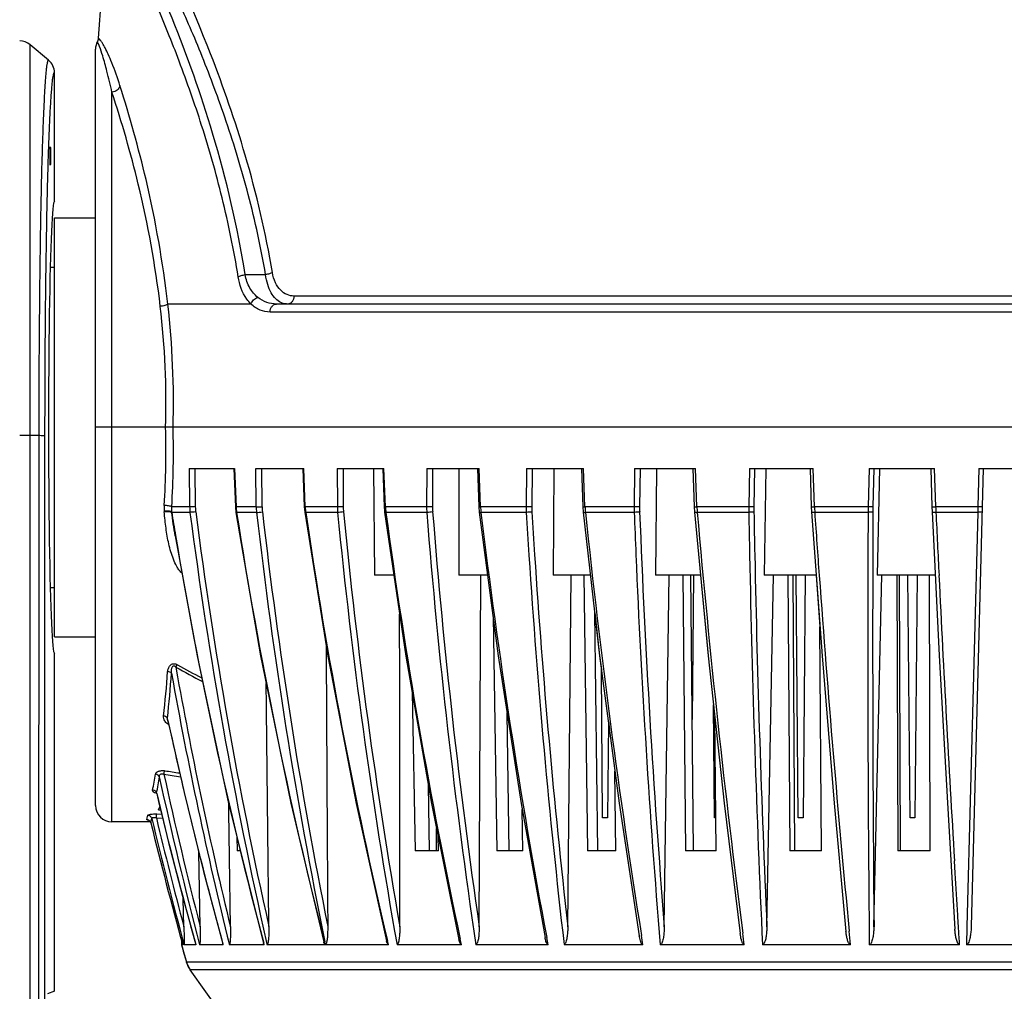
# Model space of a CAD drawing. Header units: millimetres. Extents: x 537 to 2248, y 801 to 1949.
# Tile 38 of 80: x 722 to 842, y 1500 to 1619. Entities that reach past the tile are written whole.
import ezdxf

# ---------------------------------------------------------------- set-up
doc = ezdxf.new("R2010")
doc.units = ezdxf.units.MM
doc.header["$LTSCALE"] = 16.335
doc.header["$PDMODE"] = 3
doc.header["$PDSIZE"] = 0.3125
doc.layers.get('0').update_dxf_attribs({"linetype": 'CONTINUOUS'})
doc.layers.get('Defpoints').update_dxf_attribs({"linetype": 'CONTINUOUS'})
doc.layers.add('02___PRT_ALL_AXES', color=7, linetype='CONTINUOUS')
doc.styles.get("Standard").update_dxf_attribs({"font": 'SimSun Regular.ttf', "width": 0.8})
doc.dimstyles.new('DIMSTYLE_1', dxfattribs={"dimtxt": 15, "dimasz": 10, "dimexe": 0.18, "dimexo": 0.0625, "dimgap": 0.09, "dimtad": 1, "dimdec": 1, "dimdsep": 46, "dimtxsty": 'Standard', "dimblk": 'CLOSED', "dimcen": 0.09, "dimadec": 0, "dimazin": 0, "dimtp": 0.01, "dimtm": 0.01, "dimtfac": 1, "dimtdec": 1, "dimtofl": 0, "dimtmove": 0, "dimatfit": 3, "dimldrblk": 'CLOSED', "dimfxl": 1, "dimtolj": 1, "dimarcsym": 0})

# ---------------------------------------------------------------- blocks, each defined once
blk = doc.blocks.new('_CLOSED')
at = {"color": 0, "linetype": 'ByBlock'}
for p, q in [((0, 0), (-1, 0.214)), ((-1, 0.214), (-1, -0.214)), ((-1, -0.214), (0, 0)), ((-1, 0), (0, 0))]:
    blk.add_line(p, q, dxfattribs=at)
blk = doc.blocks.new('*D32')
at = {"color": 0, "lineweight": -2, "transparency": 16777216}
for p, q in [((755.09, 1767.09), (568.93, 1767.09)), ((569.11, 1246.89), (569.11, 1757.09)), ((745.04, 1236.89), (568.93, 1236.89))]:
    blk.add_line(p, q, dxfattribs=at)
at = {"layer": 'Defpoints', "color": 0, "transparency": 16777216}
for p in [(569.11, 1767.09), (755.15, 1767.09), (745.1, 1236.89)]:
    blk.add_point(p, dxfattribs=at)
at = {"color": 0, "lineweight": -2, "transparency": 16777216, "xscale": 10, "yscale": 10, "zscale": 10}
for p, rotation in [((569.11, 1767.09), 90), ((569.11, 1236.89), 270)]:
    blk.add_blockref('_CLOSED', p, dxfattribs=dict(at, rotation=rotation))
at = {"color": 0, "transparency": 16777216, "insert": (559.77, 1501.99), "char_height": 15, "attachment_point": 5, "rotation": 90}
blk.add_mtext('\\A1;530.2mm [20.87in]', dxfattribs=at)
blk = doc.blocks.new('*D33')
at = {"color": 0, "lineweight": -2, "transparency": 16777216}
for p, q in [((710.6, 1616.09), (603.37, 1616.09)), ((603.55, 1606.09), (603.55, 1246.89)), ((745.04, 1236.89), (603.37, 1236.89))]:
    blk.add_line(p, q, dxfattribs=at)
at = {"layer": 'Defpoints', "color": 0, "transparency": 16777216}
for p in [(710.66, 1616.09), (603.55, 1236.89), (745.1, 1236.89)]:
    blk.add_point(p, dxfattribs=at)
at = {"color": 0, "lineweight": -2, "transparency": 16777216, "xscale": 10, "yscale": 10, "zscale": 10}
for p, rotation in [((603.55, 1616.09), 90), ((603.55, 1236.89), 270)]:
    blk.add_blockref('_CLOSED', p, dxfattribs=dict(at, rotation=rotation))
at = {"color": 0, "transparency": 16777216, "insert": (594.21, 1426.49), "char_height": 15, "attachment_point": 5, "rotation": 90}
blk.add_mtext('\\A1;379.2mm [14.93in]', dxfattribs=at)
blk = doc.blocks.new('*D35')
at = {"color": 0, "lineweight": -2, "transparency": 16777216}
for p, q in [((675.8, 1530.15), (675.8, 1812.87)), ((685.8, 1812.69), (1003.52, 1812.69)), ((1013.52, 1530.15), (1013.52, 1812.87))]:
    blk.add_line(p, q, dxfattribs=at)
at = {"layer": 'Defpoints', "color": 0, "transparency": 16777216}
for p in [(1013.52, 1812.69), (675.8, 1530.09), (1013.52, 1530.09)]:
    blk.add_point(p, dxfattribs=at)
at = {"color": 0, "lineweight": -2, "transparency": 16777216, "xscale": 10, "yscale": 10, "zscale": 10, "rotation": 180}
blk.add_blockref('_CLOSED', (675.8, 1812.69), dxfattribs=at)
at = {"color": 0, "lineweight": -2, "transparency": 16777216, "xscale": 10, "yscale": 10, "zscale": 10}
blk.add_blockref('_CLOSED', (1013.52, 1812.69), dxfattribs=at)
at = {"color": 0, "transparency": 16777216, "insert": (844.66, 1822.03), "char_height": 15, "attachment_point": 5}
blk.add_mtext('\\A1;337.7mm [13.30in]', dxfattribs=at)

msp = doc.modelspace()

# ---------------------------------------------------------------- linework, layer by layer
at = {"color": 7, "linetype": 'Continuous'}
for p, q in [((733.11, 1633.14), (732, 1616.42)), ((732.01, 1616.41), (732, 1616.42)), ((723.72, 1454.1), (723.72, 1615.62)), ((725.95, 1613.75), (723.72, 1615.62)), ((731.66, 1523.09), (731.66, 1615.09)), ((731.94, 1615.92), (731.89, 1616.01)), ((726.66, 1596.59), (726.66, 1612.22)), ((733.66, 1521.09), (733.66, 1609.85)), ((725.75, 1596.85), (725.75, 1596.6)), ((749.86, 1587.66), (752.35, 1587.66)), ((933.52, 1585.06), (755.8, 1585.06)), ((750.57, 1584.09), (740.45, 1584.09)), ((935.63, 1584.09), (753.69, 1584.09)), ((936.43, 1583.11), (752.89, 1583.11)), ((957.66, 1569.09), (731.66, 1569.09)), ((724.75, 1568.08), (723.72, 1568.08)), ((724.75, 1568.08), (724.73, 1461.1)), ((725.47, 1568.06), (725.44, 1461.09)), ((743.06, 1564.09), (748.58, 1564.09)), ((743.06, 1564.09), (743.11, 1559.43)), ((743.75, 1564.09), (743.8, 1559.43)), ((748.5, 1564.09), (748.68, 1559.42)), ((748.58, 1564.09), (748.76, 1559.43)), ((751.18, 1564.09), (756.99, 1564.09)), ((751.21, 1559.43), (751.18, 1564.09)), ((751.92, 1559.43), (751.9, 1564.09)), ((756.88, 1564.09), (757.05, 1559.42)), ((757.17, 1559.43), (756.99, 1564.09)), ((761.07, 1564.09), (766.75, 1564.09)), ((761.07, 1564.09), (761.08, 1559.43)), ((761.79, 1564.09), (761.8, 1559.43)), ((765.5, 1564.09), (765.59, 1551.09)), ((766.6, 1564.09), (766.77, 1559.42)), ((766.93, 1559.43), (766.75, 1564.09)), ((771.96, 1564.09), (771.94, 1559.43)), ((771.96, 1564.09), (778.33, 1564.09)), ((772.67, 1564.09), (772.65, 1559.43)), ((775.87, 1564.09), (775.88, 1551.09)), ((778.12, 1564.09), (778.3, 1559.42)), ((778.51, 1559.43), (778.33, 1564.09)), ((784.08, 1564.09), (784.04, 1559.43)), ((784.08, 1564.09), (791.04, 1564.09)), ((784.78, 1564.09), (784.74, 1559.43)), ((787.41, 1564.09), (787.35, 1551.09)), ((790.78, 1564.09), (790.95, 1559.42)), ((791.21, 1559.43), (791.04, 1564.09)), ((797.25, 1564.09), (797.18, 1559.43)), ((797.25, 1564.09), (804.67, 1564.09)), ((797.92, 1564.09), (797.85, 1559.43)), ((799.93, 1564.09), (799.79, 1551.09)), ((804.35, 1564.09), (804.51, 1559.42)), ((804.83, 1559.43), (804.67, 1564.09)), ((811.22, 1564.09), (811.14, 1559.43)), ((811.22, 1564.09), (818.99, 1564.09)), ((811.85, 1564.09), (811.77, 1559.43)), ((813.21, 1564.09), (813, 1551.09)), ((818.6, 1564.09), (818.75, 1559.42)), ((819.14, 1559.43), (818.99, 1564.09)), ((825.77, 1564.09), (825.67, 1559.43)), ((825.77, 1564.09), (833.74, 1564.09)), ((826.35, 1564.09), (826.25, 1559.43)), ((827.04, 1564.09), (826.76, 1551.09)), ((833.29, 1564.09), (833.42, 1559.42)), ((833.88, 1559.43), (833.74, 1564.09)), ((839.66, 1564.09), (838.2, 1508.37)), ((839.14, 1564.09), (839.01, 1559.43)), ((839.14, 1564.09), (850.19, 1564.09)), ((743.11, 1559.43), (740.92, 1559.43)), ((743.16, 1558.75), (740.93, 1558.75)), ((748.76, 1559.43), (748.68, 1559.42)), ((748.68, 1559.42), (748.74, 1558.75)), ((748.82, 1558.75), (748.74, 1558.75)), ((751.21, 1559.43), (748.76, 1559.43)), ((751.25, 1558.75), (748.82, 1558.75)), ((757.05, 1559.42), (757.11, 1558.76)), ((761.08, 1559.43), (757.17, 1559.43)), ((761.11, 1558.75), (757.23, 1558.75)), ((766.77, 1559.42), (766.93, 1559.43)), ((766.77, 1559.42), (766.8, 1558.96)), ((766.8, 1558.96), (766.83, 1558.76)), ((771.94, 1559.43), (766.93, 1559.43)), ((771.96, 1558.75), (766.99, 1558.75)), ((778.3, 1559.42), (778.35, 1558.77)), ((784.04, 1559.43), (778.51, 1559.43)), ((784.06, 1558.75), (778.56, 1558.75)), ((790.95, 1559.42), (790.99, 1558.78)), ((790.99, 1558.78), (790.99, 1558.78)), ((797.18, 1559.43), (791.21, 1559.43)), ((797.19, 1558.75), (791.26, 1558.75)), ((804.51, 1559.42), (804.55, 1558.79)), ((811.14, 1559.43), (804.83, 1559.43)), ((811.14, 1558.75), (804.87, 1558.75)), ((818.75, 1559.42), (818.78, 1558.8)), ((825.67, 1559.43), (819.14, 1559.43)), ((825.66, 1558.75), (819.17, 1558.75)), ((833.42, 1559.42), (833.45, 1558.81)), ((839.01, 1559.43), (833.88, 1559.43)), ((839, 1558.75), (833.9, 1558.75)), ((839, 1558.75), (837.67, 1508.38)), ((839.01, 1559.43), (839, 1558.75)), ((741.35, 1555.91), (741.35, 1555.91)), ((767.96, 1551.09), (765.59, 1551.09)), ((779.36, 1551.09), (775.88, 1551.09)), ((778.34, 1508.34), (778.52, 1551.09)), ((791.87, 1551.09), (787.35, 1551.09)), ((789.13, 1508.34), (789.51, 1551.09)), ((791.08, 1551.09), (791.52, 1517.59)), ((805.27, 1551.09), (799.79, 1551.09)), ((800.86, 1508.34), (801.45, 1551.09)), ((803.13, 1551.09), (803.46, 1517.59)), ((804.42, 1517.59), (804.09, 1551.09)), ((804.41, 1551.09), (804.26, 1533.54)), ((819.34, 1551.09), (813, 1551.09)), ((813.35, 1508.34), (814.13, 1551.09)), ((815.89, 1551.09), (816.12, 1517.59)), ((816.76, 1517.59), (816.54, 1551.09)), ((817.16, 1521.59), (816.91, 1551.09)), ((818.01, 1551.09), (817.76, 1521.59)), ((819.34, 1551.06), (819.8, 1544.82)), ((826.37, 1508.34), (827.32, 1551.09)), ((833.83, 1551.09), (826.76, 1551.09)), ((829.14, 1551.09), (829.26, 1517.59)), ((829.58, 1517.59), (829.47, 1551.09)), ((830.76, 1521.59), (830.51, 1551.09)), ((831.61, 1551.09), (831.36, 1521.59)), ((833.22, 1517.59), (833.11, 1551.09)), ((780.03, 1546.07), (780.48, 1517.59)), ((792.77, 1517.59), (792.39, 1546.54)), ((792.39, 1546.54), (792.98, 1541.34)), ((819.98, 1517.59), (819.8, 1544.82)), ((792.98, 1541.34), (793.21, 1539.65)), ((741.43, 1539.93), (741.64, 1538.74)), ((793.36, 1521.59), (793.21, 1539.65)), ((770.18, 1536.87), (770.54, 1517.59)), ((806.96, 1521.59), (806.84, 1535.33)), ((740.47, 1533.44), (740.41, 1533.71)), ((740.45, 1533.43), (740.45, 1533.43)), ((740.6, 1532.83), (740.47, 1533.44)), ((782, 1517.59), (781.74, 1534.34)), ((807.16, 1517.59), (807, 1533.93)), ((794.06, 1533.25), (793.96, 1521.59)), ((794.06, 1533.25), (794.18, 1532.36)), ((794.98, 1517.59), (794.86, 1527.27)), ((772.31, 1517.59), (772.16, 1525.55)), ((739.1, 1524.54), (739.09, 1524.61)), ((739.1, 1524.54), (739.09, 1524.61)), ((739.1, 1524.54), (739.1, 1524.54)), ((835.3, 1523.4), (836.21, 1508.05)), ((737.9, 1521.36), (737.95, 1521.59)), ((738.44, 1521.24), (738.5, 1521.52)), ((739.05, 1521.59), (739.83, 1521.57)), ((739.12, 1522.07), (739.71, 1522.05)), ((783.65, 1517.59), (783.57, 1522.61)), ((793.96, 1521.59), (793.36, 1521.59)), ((807.12, 1521.59), (806.96, 1521.59)), ((817.76, 1521.59), (817.16, 1521.59)), ((831.36, 1521.59), (830.76, 1521.59)), ((738.34, 1521.09), (733.66, 1521.09)), ((738.37, 1521.02), (738.39, 1520.98)), ((738.39, 1520.98), (738.44, 1521.24)), ((738.39, 1520.98), (738.39, 1520.98)), ((748.86, 1519.29), (748.9, 1517.59)), ((773.37, 1517.59), (773.33, 1519.43)), ((744.39, 1508.34), (744.21, 1517.45)), ((749.28, 1517.59), (748.9, 1517.59)), ((773.37, 1517.59), (770.54, 1517.59)), ((783.65, 1517.59), (780.48, 1517.59)), ((794.98, 1517.59), (791.52, 1517.59)), ((807.16, 1517.59), (803.46, 1517.59)), ((819.98, 1517.59), (816.12, 1517.59)), ((833.22, 1517.59), (829.26, 1517.59)), ((836.26, 1514.86), (836.17, 1516.36)), ((742.41, 1508.34), (742.33, 1511.77)), ((837.67, 1508.38), (837.61, 1506.16)), ((786.72, 1506.16), (786.55, 1507.05)), ((798.26, 1506.16), (798.08, 1507.29)), ((742.1, 1506.77), (742.12, 1506.16)), ((742.12, 1506.16), (742.71, 1504.05)), ((742.27, 1506.16), (742.12, 1506.16)), ((743.87, 1506.16), (742.42, 1506.16)), ((743.87, 1506.16), (743.85, 1506.19)), ((747.19, 1506.16), (744.32, 1506.16)), ((747.19, 1506.16), (747.16, 1506.26)), ((752.18, 1506.16), (747.94, 1506.16)), ((752.18, 1506.16), (752.13, 1506.36)), ((752.48, 1506.43), (752.54, 1506.16)), ((759.59, 1506.16), (752.54, 1506.16)), ((759.5, 1506.51), (759.59, 1506.16)), ((759.63, 1506.16), (759.56, 1506.51)), ((767.29, 1506.16), (759.63, 1506.16)), ((767.29, 1506.16), (767.17, 1506.66)), ((776.18, 1506.16), (768.34, 1506.16)), ((776.18, 1506.16), (776.03, 1506.84)), ((786.72, 1506.16), (777.93, 1506.16)), ((798.26, 1506.16), (788.67, 1506.16)), ((810.59, 1506.16), (800.36, 1506.16)), ((823.51, 1506.16), (812.81, 1506.16)), ((836.79, 1506.16), (825.8, 1506.16)), ((851.71, 1506.16), (837.61, 1506.16)), ((743.16, 1503.11), (742.71, 1504.05)), ((946.61, 1504.05), (742.71, 1504.05)), ((757.98, 1482.45), (743.16, 1503.11)), ((946.16, 1503.11), (743.16, 1503.11)), ((726.66, 1500.49), (725.82, 1500.19))]:
    msp.add_line(p, q, dxfattribs=at)
at = {"color": 3, "linetype": 'Continuous'}
msp.add_line((773.16, 1517.59), (773.16, 1520.29), dxfattribs=at)
at = {"color": 7, "linetype": 'Continuous'}
for points in [[(732, 1616.42), (731.98, 1616.27), (731.89, 1616.01)], [(748.74, 1558.75), (751.74, 1541.31), (755.41, 1523.37), (759.42, 1506.49)], [(757.11, 1558.76), (759.93, 1541.26), (763.37, 1523.32), (767.06, 1506.64)], [(766.83, 1558.76), (769.42, 1541.27), (772.55, 1523.33), (775.87, 1506.81)], [(778.35, 1558.77), (780.66, 1541.28), (783.44, 1523.34), (786.35, 1507.02)], [(790.99, 1558.78), (792.99, 1541.29), (795.38, 1523.36), (797.82, 1507.25)], [(804.55, 1558.79), (806.19, 1541.3), (808.14, 1523.37), (810.09, 1507.51)], [(818.78, 1558.8), (820.05, 1541.31), (821.53, 1523.38), (822.96, 1507.77)], [(833.45, 1558.81), (834.32, 1541.32), (835.3, 1523.4)], [(741.35, 1555.91), (744.01, 1541.28), (747.85, 1523.33), (752.08, 1506.35)], [(805.27, 1551.09), (806.19, 1541.35), (806.19, 1541.33)], [(740.45, 1533.43), (742.44, 1524.66), (744.8, 1515.07), (747.14, 1506.26)], [(739.08, 1524.63), (739.04, 1524.66), (739.07, 1524.62), (739.1, 1524.54)], [(739.1, 1524.54), (740.55, 1518.61), (742.25, 1512.06), (743.85, 1506.19)], [(738.1, 1521.31), (738.1, 1521.31), (738.17, 1521.28), (738.28, 1521.18), (738.37, 1521.02)]]:
    msp.add_lwpolyline(points, dxfattribs=at)
for centre, radius, start, end in [((722.43, 1614.09), 2, 50, 90), ((733.66, 1615.09), 2, 152.2855, 180), ((724.66, 1612.22), 2, 0.0013, 50.0068), ((639.5, 1572.05), 100.73, 358.3139, 6.7018), ((635.26, 1572.11), 105.88, 358.365, 6.4964), ((639.76, 1566.13), 100.47, 356.272, 1.6864), ((635.53, 1566.07), 105.61, 356.3914, 1.6353), ((722.46, 1373.58), 194.51, 89.6287, 90.0074), ((745.47, 1559.24), 5.47, 176.2621, 183.7365), ((744.66, 1559.19), 4.65, 183.7721, 184.7905), ((745.54, 1559.05), 4.64, 175.386, 182.8826), ((1270.13, 1644.52), 536.11, 189.206, 189.5133), ((748.83, 1559.49), 5.72, 180.6792, 187.4714), ((1298.97, 1630.82), 560.47, 187.3884, 192.8228), ((748.96, 1559.48), 5.16, 180.6091, 187.3869), ((1299.21, 1630.87), 560.02, 187.3917, 192.6349), ((754.54, 1559.63), 5.79, 182.0326, 184.276), ((754.54, 1559.63), 5.78, 184.2759, 186.5167), ((754.52, 1559.63), 5.77, 186.5165, 188.7657), ((1310.12, 1646.31), 568.09, 188.8666, 194.2466), ((757.44, 1559.47), 6.23, 180.4082, 186.6405), ((1351.07, 1627.36), 603.73, 186.52518, 191.54637), ((757.54, 1559.46), 5.62, 180.3215, 186.5365), ((1351.43, 1627.44), 603.38, 186.53012, 191.38272), ((763.48, 1559.65), 6.32, 182.0574, 185.1387), ((763.46, 1559.65), 6.29, 185.1374, 188.2271), ((1364.42, 1647.69), 613.67, 188.33356, 193.2862), ((768.05, 1559.44), 6.97, 180.1311, 185.6961), ((1433.49, 1624.41), 675.58, 185.57757, 190.0808), ((768.09, 1559.43), 6.29, 180.0286, 185.577), ((1433.8, 1624.5), 675.18, 185.58231, 189.90645), ((774.01, 1559.68), 7.09, 182.0495, 184.7956), ((773.97, 1559.68), 7.04, 184.7939, 187.552), ((1443.37, 1649.82), 682.49, 187.66876, 192.09329), ((780.01, 1559.41), 8.07, 179.8612, 184.6639), ((1547.9, 1620.2), 778.37, 184.52816, 188.42492), ((779.95, 1559.39), 7.29, 179.7454, 184.5286), ((1548.17, 1620.31), 777.93, 184.53348, 188.27536), ((786.73, 1559.72), 8.23, 182.0134, 184.3763), ((786.66, 1559.71), 8.16, 184.3745, 186.7517), ((1557.59, 1652.78), 784.69, 186.88245, 190.70268), ((793.84, 1559.36), 9.8, 179.5946, 183.5497), ((1742.08, 1615.77), 959.71, 183.40601, 183.71854), ((793.61, 1559.34), 8.87, 179.4675, 183.4005), ((1741.34, 1615.84), 958.28, 183.41122, 183.72565), ((801.24, 1559.77), 10.03, 181.9429, 183.882), ((801.12, 1559.76), 9.91, 183.8801, 185.8343), ((1731.82, 1657.24), 945.7, 185.97807, 189.1235), ((809.94, 1559.28), 12.76, 179.336, 182.3728), ((2046.33, 1607.08), 1250.07, 182.21553, 182.45205), ((809.43, 1559.26), 11.57, 179.1998, 182.2123), ((2019.1, 1606.06), 1222.15, 182.21552, 184.58639), ((817.95, 1559.85), 13.13, 181.8395, 183.3209), ((817.77, 1559.84), 12.94, 183.3193, 184.8146), ((2024.2, 1664.8), 1223.93, 184.97059, 187.38201), ((829.9, 1559.13), 18.76, 179.0897, 181.1538), ((2656.18, 1590.48), 1845.31, 180.98524, 181.14602), ((828.87, 1559.11), 17.1, 178.9467, 180.9849), ((2652.96, 1590.67), 1841.47, 180.99112, 181.15402), ((838.61, 1560.01), 19.48, 181.7047, 182.7026), ((838.3, 1559.99), 19.17, 182.7013, 183.7099), ((2665.29, 1684.27), 1850.39, 183.88953, 184.12797), ((4400.78, 1542.21), 3575.16, 179.73492, 180.57773), ((862.37, 1558.7), 36.71, 178.8595, 179.9145), ((4392.27, 1542.7), 3566.06, 179.74112, 180.55218), ((860.15, 1558.66), 33.92, 178.7122, 179.7401), ((872.65, 1560.47), 38.79, 181.5383, 182.5374), ((4480.74, 1732.15), 3650.95, 182.72225, 182.84298), ((1269.17, 1644.31), 535.13, 189.5081, 194.9389), ((1720.48, 1614.27), 938.06, 183.71255, 186.61765), ((1720.6, 1614.4), 937.49, 183.72016, 186.49577), ((2015.05, 1605.63), 1218.76, 182.44693, 184.68132), ((2606.88, 1589.38), 1796, 181.1423, 182.65571), ((2605.33, 1589.6), 1793.82, 181.1506, 182.59656), ((2602.37, 1679.42), 1787.27, 184.11825, 185.51014), ((4372.64, 1726.58), 3542.72, 182.83971, 183.40187), ((785.55, 1617.16), 88.94, 240.2631, 242.6443), ((785.32, 1617.5), 88.78, 240.5145, 242.6842), ((611.1, 1548.55), 129.66, 353.5439, 355.942), ((608.4, 1548.35), 132.82, 353.6722, 356.0349), ((1261.01, 1632.9), 528.49, 190.2159, 193.8753), ((1261.18, 1632.92), 528.01, 190.2749, 193.6475), ((1242.48, 1642.71), 513.77, 192.3491, 195.4011), ((603.44, 1549.64), 137.4, 349.6523, 350.4717), ((600.63, 1549.43), 140.67, 349.8375, 350.6448), ((1236.56, 1635.15), 508.86, 192.3213, 194.6844), ((807.72, 1966.47), 444.76, 261.2391, 261.5023), ((1236.74, 1635.17), 508.42, 192.2962, 194.4462), ((807.74, 1970.73), 448.54, 261.328, 261.5587), ((1226.73, 1641.09), 501.36, 193.4415, 195.612), ((733.66, 1523.09), 2, 180, 270), ((598.17, 1550.66), 142.77, 348.2534, 348.3757), ((1223.72, 1637.34), 498.85, 193.4255, 195.2459), ((1223.83, 1637.35), 498.4, 193.4299, 195.0014), ((737.9, 1520.86), 0.498, 58.7982, 66.7669), ((737.9, 1520.86), 0.502, 47.2635, 58.7826), ((737.9, 1520.86), 0.499, 32.0903, 47.2007), ((1220.66, 1639.33), 496.58, 193.7882, 195.556), ((1224.03, 1639.43), 500, 195.4589, 195.71), ((745.6, 1504.86), 3, 195.71, 215.6432)]:
    msp.add_arc(centre, radius, start, end, dxfattribs=at)
msp.add_ellipse((726.16, 1602.09), major_axis=(0, 1.1), ratio=0.026186, dxfattribs=at)
for centre, major_axis, start_param, end_param in [((737.75, 1569.09), (0, 48), -2.892076, -2.862489), ((829.34, 1569.09), (364.6, 0), -1.820312, -1.819532)]:
    msp.add_ellipse(centre, major_axis=major_axis, ratio=0.131652, start_param=start_param, end_param=end_param, dxfattribs=at)
for points, knots in [([(752.35, 1587.66), (751.79, 1590.93), (750.42, 1597.21), (748.14, 1604.74), (746.16, 1610.3), (744.68, 1614.12), (743.21, 1617.65), (741.79, 1620.89), (740.44, 1623.82), (739.19, 1626.42), (738.23, 1628.36), (737.53, 1629.73), (737.08, 1630.62), (736.67, 1631.42), (736.31, 1632.11), (736, 1632.7), (735.77, 1633.12), (735.62, 1633.41), (735.53, 1633.59), (735.45, 1633.74), (735.38, 1633.86), (735.33, 1633.95), (735.3, 1634.02), (735.28, 1634.05), (735.27, 1634.07), (735.26, 1634.08), (735.26, 1634.09), (735.26, 1634.09)], [0, 0, 0, 0, 0.200428, 0.387387, 0.474659, 0.557161, 0.634394, 0.705834, 0.770916, 0.829048, 0.87962, 0.901883, 0.922032, 0.939999, 0.955718, 0.969129, 0.980179, 0.984804, 0.988822, 0.99223, 0.995023, 0.997199, 0.998754, 0.999299, 0.999688, 0.999922, 1, 1, 1, 1]), ([(749.02, 1587.4), (748.5, 1590.63), (747.23, 1596.83), (744.74, 1605.57), (742.4, 1612.24), (740.51, 1617.04), (739.18, 1620.24), (737.92, 1623.11), (736.76, 1625.66), (735.86, 1627.57), (735.22, 1628.91), (734.79, 1629.78), (734.41, 1630.56), (734.08, 1631.23), (733.79, 1631.81), (733.56, 1632.28), (733.39, 1632.61), (733.28, 1632.82), (733.22, 1632.94), (733.17, 1633.03), (733.14, 1633.11), (733.12, 1633.13), (733.11, 1633.17), (733.11, 1633.16)], [0, 0, 0, 0, 0.201926, 0.389889, 0.560041, 0.637238, 0.708499, 0.77328, 0.831018, 0.881144, 0.903176, 0.923098, 0.940846, 0.956362, 0.969589, 0.980481, 0.988996, 0.992352, 0.995102, 0.997244, 0.998775, 0.999694, 1, 1, 1, 1]), ([(749.86, 1587.66), (748.95, 1593.47), (746.46, 1604.05), (741, 1619.37), (736.71, 1628.83), (734.3, 1633.69)], [0, 0, 0, 0, 0.361795, 0.666238, 1, 1, 1, 1]), ([(753.18, 1587.91), (752.37, 1592.74), (750.25, 1601.74), (745.23, 1616.25), (740.91, 1625.79), (738.17, 1631.26)], [0, 0, 0, 0, 0.318647, 0.601144, 1, 1, 1, 1]), ([(734.63, 1610.65), (734.33, 1611.59), (733.89, 1612.87), (733.25, 1614.39), (732.87, 1615.18), (732.56, 1615.75), (732.32, 1616.11), (732.14, 1616.32), (732.05, 1616.39), (732.01, 1616.41)], [0, 0, 0, 0, 0.463615, 0.638109, 0.774852, 0.87546, 0.942966, 0.982306, 1, 1, 1, 1]), ([(733.66, 1609.85), (733.47, 1610.71), (733.12, 1612.19), (732.61, 1614.04), (732.24, 1615.21), (732.02, 1615.75), (731.94, 1615.92)], [0, 0, 0, 0, 0.418815, 0.721513, 0.910952, 1, 1, 1, 1]), ([(725.95, 1613.75), (725.94, 1613.76), (725.91, 1613.77), (725.88, 1613.74), (725.85, 1613.69), (725.83, 1613.61), (725.8, 1613.51), (725.77, 1613.38), (725.74, 1613.22), (725.7, 1612.95), (725.65, 1612.55), (725.6, 1611.99), (725.54, 1611.31), (725.49, 1610.53), (725.44, 1609.65), (725.37, 1608.26), (725.28, 1606.29), (725.19, 1603.64), (725.1, 1600.64), (725.02, 1597.32), (724.93, 1592.35), (724.84, 1585.58), (724.77, 1577.01), (724.75, 1571.1), (724.75, 1568.08)], [0, 0, 0, 0, 0.000667, 0.001411, 0.002602, 0.004345, 0.00667, 0.009588, 0.013105, 0.017224, 0.02726, 0.039678, 0.054454, 0.07156, 0.090951, 0.112581, 0.162353, 0.220392, 0.286141, 0.358954, 0.438127, 0.6124, 0.802152, 1, 1, 1, 1]), ([(726.66, 1612.22), (726.65, 1612.22), (726.63, 1612.24), (726.59, 1612.2), (726.56, 1612.14), (726.53, 1612.05), (726.5, 1611.93), (726.47, 1611.77), (726.43, 1611.58), (726.39, 1611.26), (726.34, 1610.78), (726.28, 1610.11), (726.22, 1609.3), (726.16, 1608.37), (726.1, 1607.32), (726.02, 1605.68), (725.93, 1603.35), (725.83, 1600.24), (725.78, 1598.03), (725.75, 1596.85)], [0, 0, 0, 0, 0.0022, 0.004722, 0.008884, 0.015022, 0.023231, 0.033546, 0.045982, 0.060541, 0.095993, 0.139821, 0.191921, 0.252143, 0.3203, 0.396203, 0.570317, 0.772393, 1, 1, 1, 1]), ([(734.63, 1610.65), (734.59, 1610.44), (734.33, 1610.04), (733.89, 1609.87), (733.66, 1609.85)], [0, 0, 0, 0, 0.479781, 1, 1, 1, 1]), ([(740.45, 1584.09), (739.87, 1589.18), (738.28, 1598.14), (735.83, 1606.88), (734.63, 1610.65)], [0, 0, 0, 0, 0.564551, 1, 1, 1, 1]), ([(739.54, 1583.81), (738.95, 1588.81), (737.34, 1597.6), (734.87, 1606.17), (733.66, 1609.85)], [0, 0, 0, 0, 0.564934, 1, 1, 1, 1]), ([(725.75, 1596.6), (725.65, 1592.16), (725.51, 1582.65), (725.47, 1573.13), (725.47, 1568.06)], [0, 0, 0, 0, 0.467045, 1, 1, 1, 1]), ([(749.02, 1587.4), (749.13, 1587.47), (749.41, 1587.57), (749.69, 1587.63), (749.86, 1587.66)], [0, 0, 0, 0, 0.442235, 1, 1, 1, 1]), ([(750.57, 1584.09), (750.38, 1584.27), (749.58, 1585.22), (749.17, 1586.45), (749.02, 1587.4)], [0, 0, 0, 0, 0.217907, 1, 1, 1, 1]), ([(751.39, 1584.9), (751.01, 1585.21), (750.32, 1586.06), (749.96, 1587.09), (749.86, 1587.66)], [0, 0, 0, 0, 0.461283, 1, 1, 1, 1]), ([(753.18, 1587.91), (753.07, 1587.85), (752.8, 1587.75), (752.51, 1587.68), (752.35, 1587.66)], [0, 0, 0, 0, 0.445757, 1, 1, 1, 1]), ([(754.21, 1584.27), (753.98, 1584.39), (753.52, 1584.73), (752.98, 1585.49), (752.57, 1586.49), (752.41, 1587.25), (752.35, 1587.66)], [0, 0, 0, 0, 0.19378, 0.421898, 0.691636, 1, 1, 1, 1]), ([(755.8, 1585.06), (755.51, 1585.06), (754.91, 1585.18), (754.1, 1585.76), (753.48, 1586.71), (753.25, 1587.49), (753.18, 1587.91)], [0, 0, 0, 0, 0.205824, 0.428943, 0.690687, 1, 1, 1, 1]), ([(755.8, 1585.06), (755.8, 1584.93), (755.76, 1584.69), (755.59, 1584.36), (755.32, 1584.14), (755.11, 1584.09), (755, 1584.09)], [0, 0, 0, 0, 0.274688, 0.535734, 0.775865, 1, 1, 1, 1]), ([(740.45, 1584.09), (740.41, 1584.05), (740.29, 1583.98), (739.99, 1583.87), (739.73, 1583.82), (739.54, 1583.81)], [0, 0, 0, 0, 0.183046, 0.421868, 1, 1, 1, 1]), ([(750.57, 1584.09), (750.63, 1584.28), (750.86, 1584.62), (751.21, 1584.84), (751.39, 1584.9)], [0, 0, 0, 0, 0.50162, 1, 1, 1, 1]), ([(752.89, 1583.11), (752.47, 1583.11), (751.61, 1583.28), (750.89, 1583.78), (750.57, 1584.09)], [0, 0, 0, 0, 0.482468, 1, 1, 1, 1]), ([(753.69, 1584.09), (753.29, 1584.09), (752.46, 1584.22), (751.72, 1584.63), (751.39, 1584.9)], [0, 0, 0, 0, 0.490401, 1, 1, 1, 1]), ([(752.89, 1583.11), (752.89, 1583.24), (752.93, 1583.49), (753.11, 1583.81), (753.37, 1584.03), (753.59, 1584.09), (753.69, 1584.09)], [0, 0, 0, 0, 0.274128, 0.534918, 0.775268, 1, 1, 1, 1]), ([(755, 1584.09), (754.94, 1584.09), (754.66, 1584.1), (754.39, 1584.18), (754.21, 1584.27)], [0, 0, 0, 0, 0.246942, 1, 1, 1, 1]), ([(725.47, 1568.06), (725.46, 1568.07), (725.44, 1568.07), (725.4, 1568.07), (725.34, 1568.07), (725.22, 1568.07), (725.02, 1568.07), (724.85, 1568.08), (724.75, 1568.08)], [0, 0, 0, 0, 0.023594, 0.078121, 0.163026, 0.277444, 0.589606, 1, 1, 1, 1]), ([(740.92, 1559.43), (740.88, 1559.45), (740.75, 1559.49), (740.45, 1559.56), (740.2, 1559.59), (740.02, 1559.6)], [0, 0, 0, 0, 0.176244, 0.413859, 1, 1, 1, 1]), ([(740.92, 1558.82), (740.87, 1558.84), (740.74, 1558.87), (740.44, 1558.9), (740.19, 1558.9), (740.02, 1558.88)], [0, 0, 0, 0, 0.176616, 0.413641, 1, 1, 1, 1]), ([(740.92, 1558.75), (740.87, 1558.77), (740.75, 1558.79), (740.45, 1558.82), (740.2, 1558.82), (740.02, 1558.8)], [0, 0, 0, 0, 0.175064, 0.411661, 1, 1, 1, 1]), ([(742.12, 1551.39), (742, 1551.51), (741.79, 1551.76), (741.45, 1552.31), (741.12, 1553.05), (740.81, 1553.96), (740.49, 1555.22), (740.21, 1556.84), (740.08, 1558.14), (740.02, 1558.8)], [0, 0, 0, 0, 0.062342, 0.124296, 0.247857, 0.3717, 0.496085, 0.746736, 1, 1, 1, 1]), ([(743.8, 1559.43), (743.67, 1559.42), (743.44, 1559.42), (743.21, 1559.42), (743.11, 1559.43)], [0, 0, 0, 0, 0.563107, 1, 1, 1, 1]), ([(743.85, 1558.82), (743.72, 1558.79), (743.53, 1558.77), (743.3, 1558.75), (743.2, 1558.75), (743.16, 1558.75)], [0, 0, 0, 0, 0.56344, 0.818445, 1, 1, 1, 1]), ([(751.21, 1559.43), (751.32, 1559.42), (751.56, 1559.42), (751.8, 1559.42), (751.92, 1559.43)], [0, 0, 0, 0, 0.467268, 1, 1, 1, 1]), ([(751.25, 1558.75), (751.36, 1558.74), (751.6, 1558.76), (751.84, 1558.79), (751.96, 1558.82)], [0, 0, 0, 0, 0.466459, 1, 1, 1, 1]), ([(757.05, 1559.42), (757.05, 1559.42), (757.06, 1559.42), (757.06, 1559.42), (757.07, 1559.42), (757.09, 1559.42), (757.12, 1559.42), (757.15, 1559.43), (757.17, 1559.43)], [0, 0, 0, 0, 0.016462, 0.065786, 0.147836, 0.26131, 0.576643, 1, 1, 1, 1]), ([(757.11, 1558.76), (757.11, 1558.75), (757.13, 1558.75), (757.15, 1558.75), (757.18, 1558.75), (757.21, 1558.75), (757.23, 1558.75)], [0, 0, 0, 0, 0.085028, 0.281192, 0.589266, 1, 1, 1, 1]), ([(761.8, 1559.43), (761.67, 1559.42), (761.43, 1559.42), (761.19, 1559.42), (761.08, 1559.43)], [0, 0, 0, 0, 0.503852, 1, 1, 1, 1]), ([(761.82, 1558.82), (761.71, 1558.79), (761.47, 1558.76), (761.23, 1558.74), (761.11, 1558.75)], [0, 0, 0, 0, 0.505088, 1, 1, 1, 1]), ([(766.83, 1558.76), (766.83, 1558.76), (766.85, 1558.75), (766.88, 1558.75), (766.93, 1558.75), (766.97, 1558.75), (766.99, 1558.75)], [0, 0, 0, 0, 0.08707, 0.284513, 0.593603, 1, 1, 1, 1]), ([(772.65, 1559.43), (772.54, 1559.42), (772.3, 1559.42), (772.06, 1559.42), (771.94, 1559.43)], [0, 0, 0, 0, 0.47597, 1, 1, 1, 1]), ([(772.67, 1558.82), (772.56, 1558.79), (772.33, 1558.76), (772.09, 1558.74), (771.96, 1558.75)], [0, 0, 0, 0, 0.47778, 1, 1, 1, 1]), ([(778.3, 1559.42), (778.3, 1559.42), (778.3, 1559.42), (778.31, 1559.42), (778.33, 1559.42), (778.35, 1559.42), (778.38, 1559.42), (778.44, 1559.42), (778.48, 1559.42), (778.51, 1559.43)], [0, 0, 0, 0, 0.016877, 0.067115, 0.150189, 0.26549, 0.411191, 0.584243, 1, 1, 1, 1]), ([(778.35, 1558.77), (778.35, 1558.76), (778.37, 1558.75), (778.41, 1558.75), (778.48, 1558.75), (778.53, 1558.75), (778.56, 1558.75)], [0, 0, 0, 0, 0.088888, 0.287889, 0.598208, 1, 1, 1, 1]), ([(784.74, 1559.43), (784.64, 1559.42), (784.4, 1559.42), (784.17, 1559.42), (784.04, 1559.43)], [0, 0, 0, 0, 0.447244, 1, 1, 1, 1]), ([(784.76, 1558.82), (784.71, 1558.8), (784.61, 1558.78), (784.38, 1558.75), (784.19, 1558.75), (784.06, 1558.75)], [0, 0, 0, 0, 0.192293, 0.450146, 1, 1, 1, 1]), ([(790.95, 1559.42), (790.95, 1559.42), (790.96, 1559.42), (790.97, 1559.42), (790.99, 1559.42), (791.02, 1559.42), (791.06, 1559.42), (791.12, 1559.42), (791.18, 1559.42), (791.21, 1559.43)], [0, 0, 0, 0, 0.017147, 0.068522, 0.153018, 0.269432, 0.416128, 0.589536, 1, 1, 1, 1]), ([(790.99, 1558.78), (790.99, 1558.77), (791.02, 1558.76), (791.07, 1558.75), (791.16, 1558.75), (791.22, 1558.75), (791.26, 1558.75)], [0, 0, 0, 0, 0.09179, 0.293851, 0.604848, 1, 1, 1, 1]), ([(797.85, 1559.43), (797.76, 1559.42), (797.54, 1559.42), (797.31, 1559.42), (797.18, 1559.43)], [0, 0, 0, 0, 0.416578, 1, 1, 1, 1]), ([(797.86, 1558.82), (797.83, 1558.8), (797.73, 1558.78), (797.51, 1558.75), (797.32, 1558.75), (797.19, 1558.75)], [0, 0, 0, 0, 0.170964, 0.420831, 1, 1, 1, 1]), ([(804.51, 1559.42), (804.51, 1559.42), (804.52, 1559.42), (804.53, 1559.42), (804.56, 1559.42), (804.6, 1559.42), (804.65, 1559.42), (804.73, 1559.42), (804.79, 1559.42), (804.83, 1559.43)], [0, 0, 0, 0, 0.017458, 0.070062, 0.156394, 0.274456, 0.422154, 0.595782, 1, 1, 1, 1]), ([(804.55, 1558.79), (804.55, 1558.78), (804.59, 1558.76), (804.65, 1558.75), (804.75, 1558.75), (804.83, 1558.75), (804.87, 1558.75)], [0, 0, 0, 0, 0.091521, 0.296112, 0.608948, 1, 1, 1, 1]), ([(811.77, 1559.43), (811.74, 1559.42), (811.66, 1559.42), (811.45, 1559.42), (811.27, 1559.42), (811.14, 1559.43)], [0, 0, 0, 0, 0.141704, 0.382606, 1, 1, 1, 1]), ([(811.77, 1558.82), (811.74, 1558.8), (811.66, 1558.78), (811.52, 1558.76), (811.34, 1558.75), (811.21, 1558.75), (811.14, 1558.75)], [0, 0, 0, 0, 0.147926, 0.388828, 0.688529, 1, 1, 1, 1]), ([(818.75, 1559.42), (818.75, 1559.42), (818.76, 1559.42), (818.78, 1559.42), (818.82, 1559.42), (818.86, 1559.42), (818.92, 1559.42), (819.01, 1559.42), (819.09, 1559.42), (819.14, 1559.43)], [0, 0, 0, 0, 0.018458, 0.072304, 0.16067, 0.280746, 0.429565, 0.603196, 1, 1, 1, 1]), ([(818.78, 1558.8), (818.78, 1558.78), (818.83, 1558.77), (818.9, 1558.76), (819.03, 1558.75), (819.12, 1558.75), (819.17, 1558.75)], [0, 0, 0, 0, 0.092874, 0.301274, 0.615483, 1, 1, 1, 1]), ([(826.24, 1558.82), (826.23, 1558.81), (826.21, 1558.8), (826.14, 1558.78), (826.02, 1558.76), (825.85, 1558.75), (825.73, 1558.75), (825.66, 1558.75)], [0, 0, 0, 0, 0.047727, 0.12357, 0.353852, 0.662056, 1, 1, 1, 1]), ([(826.25, 1559.43), (826.22, 1559.42), (826.16, 1559.42), (826.03, 1559.42), (825.86, 1559.42), (825.73, 1559.42), (825.67, 1559.43)], [0, 0, 0, 0, 0.112734, 0.343288, 0.656116, 1, 1, 1, 1]), ([(833.42, 1559.42), (833.42, 1559.42), (833.44, 1559.42), (833.46, 1559.42), (833.5, 1559.42), (833.56, 1559.42), (833.63, 1559.42), (833.73, 1559.42), (833.82, 1559.42), (833.88, 1559.43)], [0, 0, 0, 0, 0.019614, 0.075119, 0.165632, 0.288007, 0.438192, 0.611673, 1, 1, 1, 1]), ([(833.45, 1558.81), (833.45, 1558.79), (833.51, 1558.77), (833.59, 1558.76), (833.74, 1558.75), (833.84, 1558.75), (833.9, 1558.75)], [0, 0, 0, 0, 0.094374, 0.307022, 0.622854, 1, 1, 1, 1]), ([(839.52, 1558.82), (839.52, 1558.81), (839.51, 1558.8), (839.46, 1558.78), (839.35, 1558.76), (839.19, 1558.75), (839.06, 1558.75), (839, 1558.75)], [0, 0, 0, 0, 0.035627, 0.098506, 0.315846, 0.632999, 1, 1, 1, 1]), ([(839.54, 1559.43), (839.54, 1559.42), (839.53, 1559.42), (839.52, 1559.42), (839.49, 1559.42), (839.44, 1559.42), (839.38, 1559.42), (839.3, 1559.42), (839.18, 1559.42), (839.08, 1559.42), (839.01, 1559.43)], [0, 0, 0, 0, 0.005616, 0.020554, 0.078288, 0.171473, 0.29672, 0.448791, 0.6221, 1, 1, 1, 1]), ([(740.44, 1539.37), (740.45, 1539.51), (740.49, 1539.71), (740.6, 1539.96), (740.73, 1540.14), (740.91, 1540.29), (741.23, 1540.38), (741.48, 1540.3), (741.62, 1540.22)], [0, 0, 0, 0, 0.224577, 0.340499, 0.461013, 0.589236, 0.726882, 1, 1, 1, 1]), ([(740.9, 1539.17), (740.89, 1539.28), (740.89, 1539.44), (740.91, 1539.66), (740.94, 1539.82), (741, 1539.98), (741.1, 1540.1), (741.22, 1540.09), (741.33, 1540.04), (741.39, 1539.98), (741.43, 1539.93)], [0, 0, 0, 0, 0.244762, 0.36724, 0.489876, 0.613029, 0.737645, 0.804, 0.87043, 1, 1, 1, 1]), ([(741.43, 1539.93), (741.44, 1539.96), (741.5, 1540.06), (741.56, 1540.16), (741.62, 1540.22)], [0, 0, 0, 0, 0.258054, 1, 1, 1, 1]), ([(740.9, 1539.17), (740.86, 1539.23), (740.71, 1539.34), (740.53, 1539.37), (740.44, 1539.37)], [0, 0, 0, 0, 0.452986, 1, 1, 1, 1]), ([(740.08, 1533.39), (740.03, 1533.48), (739.95, 1533.67), (739.93, 1533.87), (739.94, 1533.97)], [0, 0, 0, 0, 0.507781, 1, 1, 1, 1]), ([(740.41, 1533.71), (740.37, 1533.79), (740.22, 1533.92), (740.04, 1533.97), (739.94, 1533.97)], [0, 0, 0, 0, 0.466561, 1, 1, 1, 1]), ([(740.56, 1532.95), (740.5, 1532.98), (740.32, 1533.09), (740.16, 1533.26), (740.08, 1533.39)], [0, 0, 0, 0, 0.270222, 1, 1, 1, 1]), ([(738.95, 1526.89), (738.96, 1526.97), (739.06, 1527.13), (739.33, 1527.28), (739.7, 1527.35), (739.97, 1527.34), (740.11, 1527.32)], [0, 0, 0, 0, 0.166455, 0.393373, 0.686187, 1, 1, 1, 1]), ([(739.42, 1526.57), (739.39, 1526.66), (739.25, 1526.83), (739.05, 1526.89), (738.95, 1526.89)], [0, 0, 0, 0, 0.484731, 1, 1, 1, 1]), ([(739.42, 1526.57), (739.42, 1526.62), (739.43, 1526.74), (739.54, 1526.92), (739.76, 1526.98), (739.91, 1526.93), (739.98, 1526.9)], [0, 0, 0, 0, 0.215381, 0.439521, 0.705924, 1, 1, 1, 1]), ([(739.98, 1526.9), (739.99, 1526.98), (740.02, 1527.12), (740.07, 1527.27), (740.11, 1527.32)], [0, 0, 0, 0, 0.568139, 1, 1, 1, 1]), ([(738.66, 1524.8), (738.64, 1524.82), (738.61, 1524.87), (738.6, 1524.93), (738.61, 1524.96)], [0, 0, 0, 0, 0.523613, 1, 1, 1, 1]), ([(738.73, 1524.72), (738.72, 1524.73), (738.7, 1524.75), (738.67, 1524.78), (738.66, 1524.8)], [0, 0, 0, 0, 0.267377, 1, 1, 1, 1]), ([(739.09, 1524.56), (739.05, 1524.57), (738.93, 1524.61), (738.81, 1524.67), (738.73, 1524.72)], [0, 0, 0, 0, 0.286612, 1, 1, 1, 1]), ([(739.09, 1524.61), (739.07, 1524.68), (739, 1524.8), (738.88, 1524.88), (738.82, 1524.91)], [0, 0, 0, 0, 0.491276, 1, 1, 1, 1]), ([(738.01, 1521.89), (738.02, 1521.91), (738.05, 1521.94), (738.16, 1521.99), (738.39, 1522.03), (738.73, 1522.07), (738.99, 1522.07), (739.12, 1522.07)], [0, 0, 0, 0, 0.040614, 0.108513, 0.332888, 0.647889, 1, 1, 1, 1]), ([(738.5, 1521.52), (738.47, 1521.62), (738.34, 1521.82), (738.12, 1521.89), (738.01, 1521.89)], [0, 0, 0, 0, 0.497861, 1, 1, 1, 1]), ([(738.5, 1521.52), (738.5, 1521.53), (738.5, 1521.56), (738.54, 1521.59), (738.59, 1521.62), (738.7, 1521.64), (738.86, 1521.63), (738.99, 1521.61), (739.05, 1521.59)], [0, 0, 0, 0, 0.062734, 0.135304, 0.230235, 0.351847, 0.658618, 1, 1, 1, 1]), ([(739.05, 1521.59), (739.06, 1521.64), (739.06, 1521.75), (739.07, 1521.89), (739.09, 1521.99), (739.11, 1522.05), (739.12, 1522.07)], [0, 0, 0, 0, 0.339453, 0.639743, 0.86729, 1, 1, 1, 1]), ([(737.92, 1521.34), (737.92, 1521.34), (737.91, 1521.34), (737.9, 1521.35), (737.9, 1521.36)], [0, 0, 0, 0, 0.358222, 1, 1, 1, 1]), ([(737.99, 1521.32), (737.99, 1521.32), (737.96, 1521.32), (737.94, 1521.33), (737.92, 1521.34)], [0, 0, 0, 0, 0.307391, 1, 1, 1, 1]), ([(738.12, 1521.3), (738.11, 1521.3), (738.07, 1521.3), (738.02, 1521.31), (737.99, 1521.32)], [0, 0, 0, 0, 0.28382, 1, 1, 1, 1]), ([(836.67, 1508.07), (836.63, 1508.64), (836.49, 1510.9), (836.36, 1513.16), (836.26, 1514.86)], [0, 0, 0, 0, 0.249653, 1, 1, 1, 1]), ([(742.41, 1508.34), (742.41, 1508.24), (742.42, 1508.05), (742.42, 1507.76), (742.43, 1507.47), (742.43, 1507.18), (742.43, 1506.94), (742.44, 1506.75), (742.44, 1506.61), (742.44, 1506.5), (742.43, 1506.41), (742.43, 1506.35), (742.43, 1506.28), (742.43, 1506.24), (742.43, 1506.2), (742.43, 1506.18), (742.42, 1506.17), (742.42, 1506.16), (742.42, 1506.16)], [0, 0, 0, 0, 0.133813, 0.267344, 0.400405, 0.532715, 0.663772, 0.728532, 0.792462, 0.855061, 0.885561, 0.915187, 0.94346, 0.969448, 0.980774, 0.990352, 0.997173, 1, 1, 1, 1]), ([(744.39, 1508.34), (744.39, 1508.14), (744.4, 1507.85), (744.4, 1507.47), (744.4, 1507.18), (744.39, 1506.94), (744.39, 1506.75), (744.38, 1506.61), (744.37, 1506.48), (744.37, 1506.37), (744.36, 1506.28), (744.35, 1506.23), (744.34, 1506.19), (744.33, 1506.16), (744.32, 1506.16)], [0, 0, 0, 0, 0.26654, 0.399202, 0.531125, 0.661823, 0.726425, 0.790222, 0.852731, 0.912855, 0.9412, 0.96736, 0.988732, 1, 1, 1, 1]), ([(748.08, 1508.34), (748.09, 1508.14), (748.09, 1507.85), (748.08, 1507.47), (748.08, 1507.18), (748.06, 1506.94), (748.05, 1506.75), (748.04, 1506.61), (748.03, 1506.48), (748.01, 1506.35), (747.99, 1506.25), (747.97, 1506.19), (747.95, 1506.16), (747.94, 1506.16)], [0, 0, 0, 0, 0.265036, 0.39697, 0.528206, 0.65829, 0.722633, 0.786226, 0.848622, 0.908812, 0.96383, 0.986101, 1, 1, 1, 1]), ([(752.75, 1508.37), (752.76, 1508.17), (752.75, 1507.88), (752.74, 1507.48), (752.73, 1507.19), (752.71, 1506.9), (752.69, 1506.67), (752.66, 1506.48), (752.64, 1506.35), (752.61, 1506.25), (752.58, 1506.18), (752.56, 1506.16), (752.54, 1506.16)], [0, 0, 0, 0, 0.263308, 0.394411, 0.524862, 0.654252, 0.781682, 0.843982, 0.90431, 0.960054, 0.98345, 1, 1, 1, 1]), ([(759.91, 1508.35), (759.91, 1508.16), (759.91, 1507.86), (759.89, 1507.48), (759.88, 1507.19), (759.85, 1506.9), (759.82, 1506.66), (759.78, 1506.48), (759.75, 1506.35), (759.71, 1506.24), (759.66, 1506.16), (759.63, 1506.16)], [0, 0, 0, 0, 0.261375, 0.391581, 0.521222, 0.649949, 0.776993, 0.839313, 0.899961, 0.956758, 1, 1, 1, 1]), ([(768.69, 1508.34), (768.69, 1508.14), (768.68, 1507.85), (768.66, 1507.47), (768.64, 1507.18), (768.6, 1506.89), (768.56, 1506.61), (768.5, 1506.39), (768.44, 1506.23), (768.38, 1506.16), (768.34, 1506.16)], [0, 0, 0, 0, 0.259052, 0.388178, 0.51684, 0.644755, 0.771302, 0.894506, 0.952417, 1, 1, 1, 1]), ([(778.34, 1508.34), (778.34, 1508.14), (778.33, 1507.76), (778.29, 1507.27), (778.24, 1506.89), (778.18, 1506.61), (778.11, 1506.39), (778.04, 1506.23), (777.97, 1506.16), (777.93, 1506.16)], [0, 0, 0, 0, 0.256893, 0.512751, 0.639929, 0.766047, 0.889587, 0.948586, 1, 1, 1, 1]), ([(789.13, 1508.34), (789.12, 1508.14), (789.11, 1507.76), (789.06, 1507.27), (789, 1506.89), (788.94, 1506.61), (788.87, 1506.39), (788.79, 1506.23), (788.71, 1506.16), (788.67, 1506.16)], [0, 0, 0, 0, 0.254906, 0.509033, 0.635555, 0.761312, 0.885215, 0.945239, 1, 1, 1, 1]), ([(800.86, 1508.34), (800.86, 1508.14), (800.84, 1507.76), (800.79, 1507.27), (800.72, 1506.89), (800.66, 1506.61), (800.57, 1506.38), (800.49, 1506.22), (800.4, 1506.16), (800.36, 1506.16)], [0, 0, 0, 0, 0.253194, 0.505847, 0.631824, 0.757299, 0.881557, 0.942479, 1, 1, 1, 1]), ([(813.35, 1508.34), (813.34, 1508.14), (813.32, 1507.76), (813.27, 1507.27), (813.2, 1506.89), (813.12, 1506.61), (813.04, 1506.38), (812.94, 1506.22), (812.85, 1506.16), (812.81, 1506.16)], [0, 0, 0, 0, 0.251827, 0.503323, 0.628881, 0.754156, 0.878727, 0.940374, 1, 1, 1, 1]), ([(826.37, 1508.34), (826.36, 1508.14), (826.34, 1507.76), (826.28, 1507.27), (826.21, 1506.89), (826.13, 1506.61), (826.04, 1506.38), (825.94, 1506.22), (825.85, 1506.16), (825.8, 1506.16)], [0, 0, 0, 0, 0.25086, 0.501554, 0.626833, 0.751986, 0.876801, 0.938961, 1, 1, 1, 1]), ([(838.2, 1508.37), (838.2, 1508.17), (838.17, 1507.78), (838.11, 1507.29), (838.03, 1506.9), (837.95, 1506.62), (837.86, 1506.39), (837.75, 1506.22), (837.66, 1506.16), (837.61, 1506.16)], [0, 0, 0, 0, 0.250365, 0.50067, 0.625821, 0.750933, 0.875894, 0.938312, 1, 1, 1, 1]), ([(798.26, 1506.16), (798.21, 1506.16), (798.13, 1506.23), (798.03, 1506.4), (797.95, 1506.65), (797.87, 1506.95), (797.84, 1507.15), (797.82, 1507.25)], [0, 0, 0, 0, 0.115911, 0.239628, 0.491523, 0.74541, 1, 1, 1, 1]), ([(810.59, 1506.16), (810.54, 1506.16), (810.43, 1506.26), (810.32, 1506.47), (810.23, 1506.77), (810.15, 1507.13), (810.11, 1507.38), (810.09, 1507.51)], [0, 0, 0, 0, 0.119034, 0.243765, 0.495163, 0.747448, 1, 1, 1, 1]), ([(823.51, 1506.16), (823.44, 1506.16), (823.32, 1506.29), (823.2, 1506.54), (823.1, 1506.9), (823.01, 1507.33), (822.98, 1507.63), (822.96, 1507.77)], [0, 0, 0, 0, 0.120846, 0.246075, 0.497141, 0.748541, 1, 1, 1, 1]), ([(836.79, 1506.16), (836.71, 1506.16), (836.57, 1506.32), (836.48, 1506.54), (836.4, 1506.79), (836.32, 1507.12), (836.26, 1507.54), (836.23, 1507.88), (836.21, 1508.05)], [0, 0, 0, 0, 0.121487, 0.246886, 0.372408, 0.497946, 0.748971, 1, 1, 1, 1]), ([(747.19, 1506.16), (747.18, 1506.16), (747.16, 1506.2), (747.15, 1506.23), (747.14, 1506.26)], [0, 0, 0, 0, 0.379173, 1, 1, 1, 1]), ([(752.18, 1506.16), (752.17, 1506.16), (752.14, 1506.19), (752.11, 1506.25), (752.1, 1506.31), (752.08, 1506.35)], [0, 0, 0, 0, 0.172352, 0.417898, 1, 1, 1, 1]), ([(759.59, 1506.16), (759.57, 1506.16), (759.52, 1506.21), (759.47, 1506.32), (759.44, 1506.42), (759.42, 1506.49)], [0, 0, 0, 0, 0.19347, 0.445533, 1, 1, 1, 1]), ([(767.29, 1506.16), (767.26, 1506.16), (767.19, 1506.24), (767.14, 1506.36), (767.1, 1506.5), (767.07, 1506.59), (767.06, 1506.64)], [0, 0, 0, 0, 0.207661, 0.461769, 0.728287, 1, 1, 1, 1]), ([(776.18, 1506.16), (776.15, 1506.16), (776.1, 1506.19), (776.03, 1506.29), (775.97, 1506.44), (775.92, 1506.62), (775.89, 1506.75), (775.87, 1506.81)], [0, 0, 0, 0, 0.104872, 0.223913, 0.476818, 0.736973, 1, 1, 1, 1]), ([(786.72, 1506.16), (786.69, 1506.16), (786.62, 1506.21), (786.54, 1506.34), (786.46, 1506.54), (786.4, 1506.78), (786.36, 1506.94), (786.35, 1507.02)], [0, 0, 0, 0, 0.11127, 0.233167, 0.485654, 0.74208, 1, 1, 1, 1])]:
    msp.add_open_spline(points, degree=3, knots=knots, dxfattribs=at)
for points in [[(740.92, 1558.75), (740.92, 1558.77), (740.92, 1558.8), (740.92, 1558.82)], [(741.35, 1555.91), (741.19, 1556.86), (741.05, 1557.83), (740.92, 1558.79)], [(768.69, 1508.34), (768.68, 1521.02), (768.67, 1533.7), (768.66, 1546.38)], [(759.71, 1542.65), (759.78, 1531.22), (759.84, 1519.79), (759.91, 1508.35)], [(752.75, 1508.37), (752.64, 1518.22), (752.54, 1528.08), (752.43, 1537.94)], [(740.45, 1533.43), (740.43, 1533.52), (740.41, 1533.62), (740.41, 1533.71)], [(738.82, 1524.91), (738.75, 1524.94), (738.68, 1524.96), (738.61, 1524.96)], [(748.08, 1508.34), (748.01, 1513.33), (747.93, 1518.32), (747.86, 1523.31)], [(738.1, 1521.32), (738.04, 1521.35), (737.97, 1521.36), (737.9, 1521.36)], [(738.39, 1520.98), (738.38, 1521.03), (738.35, 1521.08), (738.33, 1521.13)], [(810.59, 1506.16), (810.53, 1506.62), (810.47, 1507.08), (810.41, 1507.54)], [(823.51, 1506.16), (823.46, 1506.71), (823.4, 1507.26), (823.35, 1507.8)], [(836.79, 1506.16), (836.75, 1506.8), (836.71, 1507.44), (836.67, 1508.07)]]:
    msp.add_open_spline(points, degree=3, dxfattribs=at)
at = {"layer": '02___PRT_ALL_AXES', "color": 7, "linetype": 'Continuous'}
for p, q in [((726.66, 1543.59), (726.66, 1594.59)), ((726.66, 1594.59), (731.66, 1594.59)), ((726.16, 1588.59), (726.66, 1588.59)), ((726.16, 1549.59), (726.66, 1549.59)), ((726.66, 1543.59), (731.66, 1543.59)), ((726.66, 1500.49), (726.66, 1541.59))]:
    msp.add_line(p, q, dxfattribs=at)
msp.add_ellipse((726.66, 1569.09), major_axis=(0, 27.5), ratio=0.026186, start_param=0, end_param=3.141593, dxfattribs=at)

# ---------------------------------------------------------------- dimensions: what is measured, and where the dimension line sits
at = {"color": 3}
dim = msp.add_linear_dim(base=(1013.52, 1812.69), p1=(675.8, 1530.09), p2=(1013.52, 1530.09), dimstyle='DIMSTYLE_1', override={"dimpost": 'mm'}, dxfattribs=at)
dim.commit()
dim.dimension.update_dxf_attribs({"geometry": '*D35', "text_midpoint": (844.66, 1822.03)})
for base, p1, p2, picture, middle in [((569.11, 1767.09), (745.1, 1236.89), (755.15, 1767.09), '*D32', (559.77, 1501.99)), ((603.55, 1236.89), (710.66, 1616.09), (745.1, 1236.89), '*D33', (594.21, 1426.49))]:
    dim = msp.add_linear_dim(base=base, p1=p1, p2=p2, angle=90, dimstyle='DIMSTYLE_1', override={"dimpost": 'mm'}, dxfattribs=at)
    dim.commit()
    dim.dimension.update_dxf_attribs({"geometry": picture, "text_midpoint": middle})

doc.saveas('drawing.dxf')
